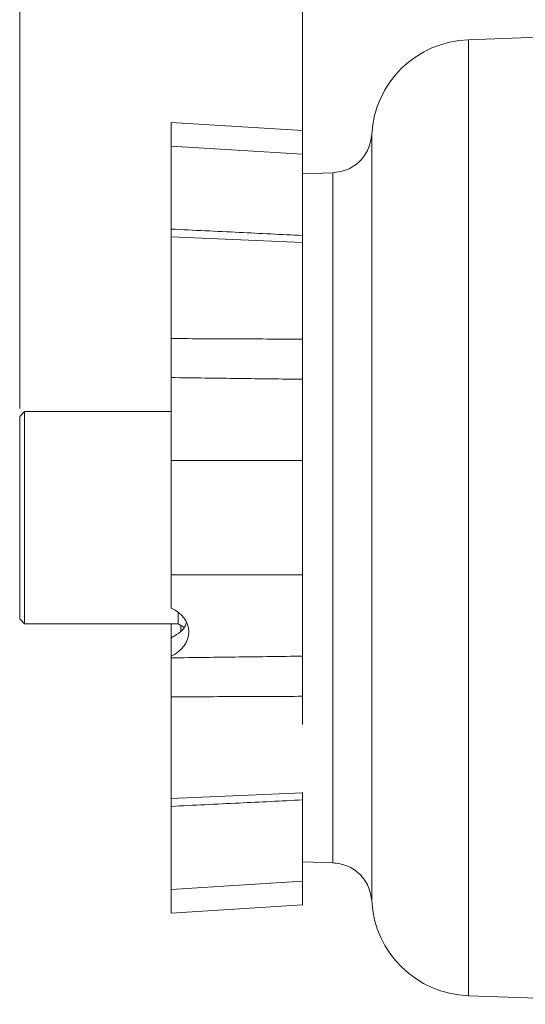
# Model space of a CAD drawing. Header units: inches. Extents: x 0.3 to 33.9, y 0.2 to 21.7.
# Tile 11 of 25: x 17.7 to 20.8, y 7.4 to 13.5. Entities that reach past the tile are written whole.
import ezdxf

# ---------------------------------------------------------------- set-up
doc = ezdxf.new("R2010")
doc.units = ezdxf.units.IN
doc.header["$MEASUREMENT"] = 0
doc.layers.add('SLD-0', color=7, linetype='Continuous', lineweight=15)
doc.styles.add('SLDTEXTSTYLE0', font='TXT', dxfattribs={"width": 0.75})
doc.dimstyles.new('SLDDIMSTYLE0', dxfattribs={"dimtxt": 0.25, "dimasz": 0.13, "dimexe": 0, "dimexo": 0.0625, "dimgap": 0.0625, "dimtad": 0, "dimtih": 1, "dimtoh": 1, "dimdec": 4, "dimrnd": 1e-09, "dimzin": 12, "dimdsep": 46, "dimtxsty": 'SLDTEXTSTYLE0', "dimsah": 1, "dimcen": 0.09, "dimadec": 0, "dimazin": 3, "dimtfac": 1, "dimtdec": 4, "dimtofl": 0, "dimtmove": 0, "dimatfit": 3, "dimfxl": 1, "dimfrac": 2, "dimtolj": 1, "dimtzin": 12, "dimarcsym": 0})

# ---------------------------------------------------------------- blocks, each defined once
blk = doc.blocks.new('*D20')
at = {"layer": 'SLD-0'}
for p, q in [((17.708, 11.1113), (17.708, 15.9238)), ((20.3869, 15.8356), (20.3361, 15.8356)), ((20.3361, 15.8356), (20.3361, 15.4387)), ((21.3451, 15.8356), (21.3959, 15.8356)), ((21.3959, 15.8356), (21.3959, 15.4387)), ((17.708, 15.7988), (20.2473, 15.7988)), ((24.024, 15.7988), (21.4847, 15.7988)), ((20.3361, 15.4387), (20.3869, 15.4387)), ((21.3959, 15.4387), (21.3451, 15.4387))]:
    blk.add_line(p, q, dxfattribs=at)
for points in [[(17.708, 15.7988), (17.838, 15.7788), (17.838, 15.8188)], [(24.024, 15.7988), (23.894, 15.8188), (23.894, 15.7788)]]:
    blk.add_solid(points, dxfattribs=at)
at = {"layer": 'SLD-0', "char_height": 0.25, "attachment_point": 1, "style": 'SLDTEXTSTYLE0'}
for s, insert in [('6.32', (20.4412, 16.2086, 0.0039)), ('160.4', (20.4504, 15.761, 0.0039))]:
    blk.add_mtext(s, dxfattribs=dict(at, insert=insert))
blk = doc.blocks.new('*D23')
at = {"layer": 'SLD-0'}
for p, q in [((19.456, 12.6125), (19.456, 14.6575)), ((24.024, 12.2217), (24.024, 14.6575)), ((21.2609, 14.5693), (21.2101, 14.5693)), ((21.2101, 14.5693), (21.2101, 14.1724)), ((22.2191, 14.5693), (22.2699, 14.5693)), ((22.2699, 14.5693), (22.2699, 14.1724)), ((19.456, 14.5325), (21.1213, 14.5325)), ((24.024, 14.5325), (22.3587, 14.5325)), ((21.2101, 14.1724), (21.2609, 14.1724)), ((22.2699, 14.1724), (22.2191, 14.1724))]:
    blk.add_line(p, q, dxfattribs=at)
for points in [[(19.456, 14.5325), (19.586, 14.5125), (19.586, 14.5525)], [(24.024, 14.5325), (23.894, 14.5525), (23.894, 14.5125)]]:
    blk.add_solid(points, dxfattribs=at)
at = {"layer": 'SLD-0', "char_height": 0.25, "attachment_point": 1, "style": 'SLDTEXTSTYLE0'}
for s, insert in [('4.57', (21.3152, 14.9423, -0.4389)), ('116.0', (21.3244, 14.4947, -0.4389))]:
    blk.add_mtext(s, dxfattribs=dict(at, insert=insert))

msp = doc.modelspace()

# ---------------------------------------------------------------- linework, layer by layer
at = {"color": 7, "linetype": 'Continuous', "lineweight": 15}
for p, q in [((24.02398, 13.51532), (20.48234, 13.39164)), ((19.45598, 12.83001), (18.64398, 12.88014)), ((18.64398, 12.88014), (18.64398, 12.73375)), ((19.45598, 12.83001), (19.45598, 12.68362)), ((19.45598, 12.68362), (18.64398, 12.73375)), ((18.64398, 12.73375), (18.64398, 12.22033)), ((19.45598, 12.68362), (19.45598, 12.49136)), ((19.64525, 12.5691), (19.45598, 12.56249)), ((19.45598, 12.49136), (19.45598, 12.13731)), ((18.64398, 12.45356), (18.64273, 12.45356)), ((18.64398, 12.41774), (18.64273, 12.41774)), ((18.64273, 12.35975), (18.64398, 12.35975)), ((18.64398, 12.31685), (18.64273, 12.31685)), ((18.64273, 12.26403), (18.64398, 12.26403)), ((18.64398, 12.24959), (18.64273, 12.24959)), ((18.64398, 12.17363), (18.64398, 12.22033)), ((18.64273, 12.15578), (18.64398, 12.15578)), ((19.45598, 12.13731), (18.64398, 12.17276)), ((18.64398, 12.17276), (18.64398, 11.54326)), ((19.45598, 12.1355), (19.45598, 11.71369)), ((19.45598, 11.71369), (19.45598, 10.9808)), ((18.64398, 11.30196), (18.64398, 10.78854)), ((17.73798, 11.09132), (17.70798, 11.06132)), ((18.64398, 11.09132), (17.73798, 11.09132)), ((17.73798, 11.09132), (17.73798, 9.77932)), ((17.70798, 9.80932), (17.70798, 11.06132)), ((19.45598, 10.9808), (19.45598, 10.78854)), ((18.64398, 10.78854), (19.45598, 10.78854)), ((18.64398, 10.78854), (18.64398, 10.0821)), ((19.45598, 10.78854), (19.45598, 10.0821)), ((19.45598, 10.0821), (18.64398, 10.0821)), ((18.64398, 10.0821), (18.64398, 9.87639)), ((19.45598, 10.0821), (19.45598, 9.88985)), ((19.45598, 9.88985), (19.45598, 9.15695)), ((17.70798, 9.80932), (17.73798, 9.77932)), ((18.68687, 9.77932), (18.68687, 9.85187)), ((17.73798, 9.77932), (18.68687, 9.77932)), ((18.64398, 9.69032), (18.64398, 9.77932)), ((18.68687, 9.77932), (18.72283, 9.75856)), ((18.70398, 9.76944), (18.70398, 9.73443)), ((18.64398, 9.57909), (18.64398, 9.69272)), ((18.64398, 9.57909), (18.64398, 9.56868)), ((18.64398, 9.32738), (18.64398, 8.69788)), ((18.64398, 8.69788), (19.45598, 8.73334)), ((19.45598, 8.73514), (19.45598, 8.37928)), ((18.64398, 8.65031), (18.64398, 8.69788)), ((18.64398, 8.65031), (18.64398, 8.13689)), ((19.45598, 8.37928), (19.45598, 8.18703)), ((19.45598, 8.30816), (19.64525, 8.30155)), ((18.64398, 8.13689), (19.45598, 8.18703)), ((19.45598, 8.18703), (19.45598, 8.04064)), ((18.64398, 8.13689), (18.64398, 7.9905)), ((18.64398, 7.9905), (19.45598, 8.04064)), ((20.48234, 7.479), (21.9971, 7.4261))]:
    msp.add_line(p, q, dxfattribs=at)
at = {"color": 8, "linetype": 'Continuous', "lineweight": 15}
for p, q in [((20.48234, 13.39164), (20.48234, 10.43532)), ((20.48234, 10.43532), (20.48234, 7.479))]:
    msp.add_line(p, q, dxfattribs=at)
at = {"color": 7, "linetype": 'Continuous', "lineweight": 15}
for centre, start, end in [((20.50398, 12.77202), 92, 176.92628), ((20.50398, 8.09862), 183.088596, 268)]:
    msp.add_arc(centre, 0.62, start, end, dxfattribs=at)
msp.add_ellipse((18.53398, 9.72593), major_axis=(0.21988, 0.00925), ratio=0.7796656, start_param=5.2032033, end_param=7.2975984, dxfattribs=at)
for points, knots in [([(19.88488, 12.80538), (19.87988, 12.77471), (19.86987, 12.71335), (19.81397, 12.63671), (19.73628, 12.58225), (19.67474, 12.57342), (19.64397, 12.56901)], [0, 0, 0, 0, 0.2499928, 0.4999851, 0.7499922, 1, 1, 1, 1]), ([(18.64398, 12.22033), (18.78429, 12.21349), (19.05496, 12.20028), (19.32563, 12.18696), (19.45598, 12.18055)], [0, 0, 0, 0, 0.5183933, 1, 1, 1, 1]), ([(18.64398, 11.54326), (18.78429, 11.54259), (19.05496, 11.54129), (19.32563, 11.54024), (19.45598, 11.53974)], [0, 0, 0, 0, 0.5183957, 1, 1, 1, 1]), ([(18.64398, 11.30196), (18.64398, 11.32375), (18.64398, 11.36732), (18.64398, 11.45388), (18.64398, 11.51251), (18.64398, 11.54326)], [0, 0, 0, 0, 0.3222276, 0.6444611, 1, 1, 1, 1]), ([(19.45598, 11.29161), (19.32563, 11.29324), (19.05496, 11.29663), (18.78429, 11.30014), (18.64398, 11.30196)], [0, 0, 0, 0, 0.4816067, 1, 1, 1, 1]), ([(18.64398, 9.69272), (18.65944, 9.70112), (18.69526, 9.72057), (18.72828, 9.7524), (18.73593, 9.78021), (18.73742, 9.78559)], [0, 0, 0, 0, 0.3798172, 0.8798684, 1, 1, 1, 1]), ([(18.64398, 9.56868), (18.78429, 9.5705), (19.05496, 9.57401), (19.32563, 9.5774), (19.45598, 9.57904)], [0, 0, 0, 0, 0.5183933, 1, 1, 1, 1]), ([(18.64398, 9.32738), (18.64398, 9.35515), (18.64398, 9.41068), (18.64398, 9.4981), (18.64398, 9.54439), (18.64398, 9.56868)], [0, 0, 0, 0, 0.3222278, 0.6444611, 1, 1, 1, 1]), ([(19.45598, 9.33091), (19.32563, 9.3304), (19.05496, 9.32935), (18.78429, 9.32805), (18.64398, 9.32738)], [0, 0, 0, 0, 0.4816043, 1, 1, 1, 1]), ([(19.45598, 8.6901), (19.32563, 8.68368), (19.05496, 8.67036), (18.78429, 8.65716), (18.64398, 8.65031)], [0, 0, 0, 0, 0.4816067, 1, 1, 1, 1]), ([(19.64397, 8.3015), (19.67474, 8.29708), (19.73628, 8.28826), (19.81397, 8.2338), (19.86987, 8.15715), (19.87988, 8.09579), (19.88488, 8.06511)], [0, 0, 0, 0, 0.2500007, 0.5000049, 0.7499999, 1, 1, 1, 1])]:
    msp.add_open_spline(points, degree=3, knots=knots, dxfattribs=at)
at = {"color": 8, "linetype": 'Continuous', "lineweight": 15}
for points, knots in [([(19.88488, 12.80535), (19.88488, 12.80528), (19.88488, 12.80509), (19.88488, 12.80248), (19.88489, 12.79642), (19.88489, 12.78673), (19.88489, 12.7755), (19.88489, 12.76388), (19.88489, 12.75042), (19.88489, 12.73282), (19.88488, 12.70871), (19.88488, 12.68049), (19.88487, 12.65219), (19.88487, 12.62064), (19.88487, 12.58061), (19.88487, 12.52434), (19.88488, 12.45391), (19.88488, 12.38317), (19.88489, 12.32153), (19.88489, 12.27686), (19.88489, 12.23183), (19.88489, 12.17828), (19.88488, 12.10264), (19.88488, 12.00988), (19.88488, 11.90682), (19.88488, 11.8071), (19.88488, 11.72201), (19.88488, 11.64962), (19.88488, 11.59219), (19.88489, 11.53608), (19.88489, 11.4786), (19.88489, 11.41514), (19.88489, 11.33013), (19.88488, 11.23278), (19.88488, 11.13317), (19.88488, 11.05484), (19.88488, 10.97969), (19.88488, 10.85472), (19.88488, 10.70866), (19.88488, 10.57325), (19.88488, 10.5054), (19.88488, 10.47146), (19.88488, 10.45449), (19.88488, 10.446), (19.88488, 10.44176), (19.88488, 10.43964), (19.88488, 10.43858), (19.88488, 10.43805), (19.88488, 10.43778), (19.88488, 10.43765), (19.88488, 10.43758), (19.88488, 10.43755), (19.88488, 10.43753), (19.88488, 10.43752), (19.88488, 10.43752), (19.88488, 10.43752), (19.88488, 10.43752), (19.88488, 10.43752), (19.88488, 10.4284), (19.88488, 10.39931), (19.88488, 10.34037), (19.88488, 10.26014), (19.88488, 10.17662), (19.88488, 10.10007), (19.88488, 10.03138), (19.88488, 9.9635), (19.88488, 9.85631), (19.88488, 9.71027), (19.88488, 9.50802), (19.88489, 9.35882), (19.88488, 9.25921), (19.88488, 9.22381), (19.88488, 9.18878), (19.88488, 9.15413), (19.88488, 9.12198), (19.88488, 9.0877), (19.88488, 9.04271), (19.88488, 8.9812), (19.88488, 8.9131), (19.88488, 8.85077), (19.88488, 8.80144), (19.88488, 8.69895), (19.88488, 8.55054), (19.88488, 8.3777), (19.88488, 8.27503), (19.88488, 8.21955), (19.88489, 8.19703), (19.88489, 8.17545), (19.88488, 8.15454), (19.88488, 8.13434), (19.88488, 8.11843), (19.88488, 8.10735), (19.88488, 8.09897), (19.88488, 8.09086), (19.88488, 8.08188), (19.88488, 8.07389), (19.88489, 8.06835), (19.88489, 8.06581), (19.88489, 8.06485), (19.88489, 8.06512), (19.88489, 8.06513)], [0, 0, 0, 0, 0.0063187, 0.016123, 0.0289827, 0.0413252, 0.0516546, 0.0601772, 0.0681496, 0.0787017, 0.0911208, 0.1048645, 0.116095, 0.1245454, 0.1392473, 0.1561432, 0.1752335, 0.1963592, 0.2079278, 0.21715, 0.2254517, 0.2362464, 0.2496588, 0.2695053, 0.2875273, 0.3037251, 0.3196625, 0.3288308, 0.3379991, 0.3463877, 0.3545461, 0.3639767, 0.3746795, 0.3918988, 0.4059782, 0.4169175, 0.4247167, 0.437223, 0.4684782, 0.4841104, 0.4919271, 0.4958355, 0.4977898, 0.4987669, 0.4992554, 0.4994997, 0.4996218, 0.4996829, 0.4997134, 0.4997287, 0.4997363, 0.4997401, 0.4997421, 0.499743, 0.4997435, 0.4997437, 0.4997438, 0.4997439, 0.499744, 0.5034161, 0.5114683, 0.5234971, 0.5357899, 0.5452604, 0.5545928, 0.5638079, 0.5730915, 0.5988037, 0.6247923, 0.6598024, 0.6653067, 0.6708109, 0.6763151, 0.6818193, 0.6873234, 0.6918029, 0.6985069, 0.7094878, 0.7227109, 0.7337488, 0.7427896, 0.749833, 0.7914801, 0.833127, 0.8747745, 0.8845767, 0.8936704, 0.9013151, 0.9120612, 0.9228848, 0.9331469, 0.9407323, 0.9456408, 0.9522097, 0.9611672, 0.9721918, 0.9828903, 0.9920898, 0.9998558, 1, 1, 1, 1]), ([(19.64397, 12.569), (19.64397, 12.56549), (19.64397, 12.55844), (19.64397, 12.5018), (19.64397, 12.41239), (19.64397, 12.28844), (19.64397, 12.13297), (19.64397, 11.94841), (19.64397, 11.73797), (19.64397, 11.50524), (19.64397, 11.2542), (19.64397, 10.98915), (19.64397, 10.71463), (19.64397, 10.43532), (19.64397, 10.15602), (19.64397, 9.88149), (19.64397, 9.61644), (19.64397, 9.36541), (19.64397, 9.13268), (19.64397, 8.92223), (19.64397, 8.73769), (19.64397, 8.58212), (19.64397, 8.45858), (19.64397, 8.36765), (19.64397, 8.31662), (19.64397, 8.2955), (19.64397, 8.3016), (19.64397, 8.3016)], [0, 0, 0, 0, 0.0415607, 0.0832311, 0.1249016, 0.1665721, 0.2082426, 0.249913, 0.2915835, 0.333254, 0.3749245, 0.4165949, 0.4582654, 0.4999359, 0.5416064, 0.5832769, 0.6249473, 0.6666178, 0.7082883, 0.7499588, 0.7916292, 0.8332997, 0.8749702, 0.9166407, 0.9583111, 0.9999816, 1, 1, 1, 1])]:
    msp.add_open_spline(points, degree=3, knots=knots, dxfattribs=at)

# ---------------------------------------------------------------- dimensions: what is measured, and where the dimension line sits
at = {"layer": 'SLD-0'}
for base, p1, p2, picture, middle in [((17.70798, 15.79879), (24.02398, 17.82849), (17.70798, 11.06132), '*D20', (20.86598, 15.79879)), ((19.45598, 14.53245), (24.02398, 12.1717), (19.45598, 12.56249), '*D23', (21.73998, 14.53245))]:
    dim = msp.add_linear_dim(base=base, p1=p1, p2=p2, dimstyle='SLDDIMSTYLE0', dxfattribs=at)
    dim.commit()
    dim.dimension.update_dxf_attribs({"geometry": picture, "text_midpoint": middle, "dimtype": 160})

doc.saveas('drawing.dxf')
